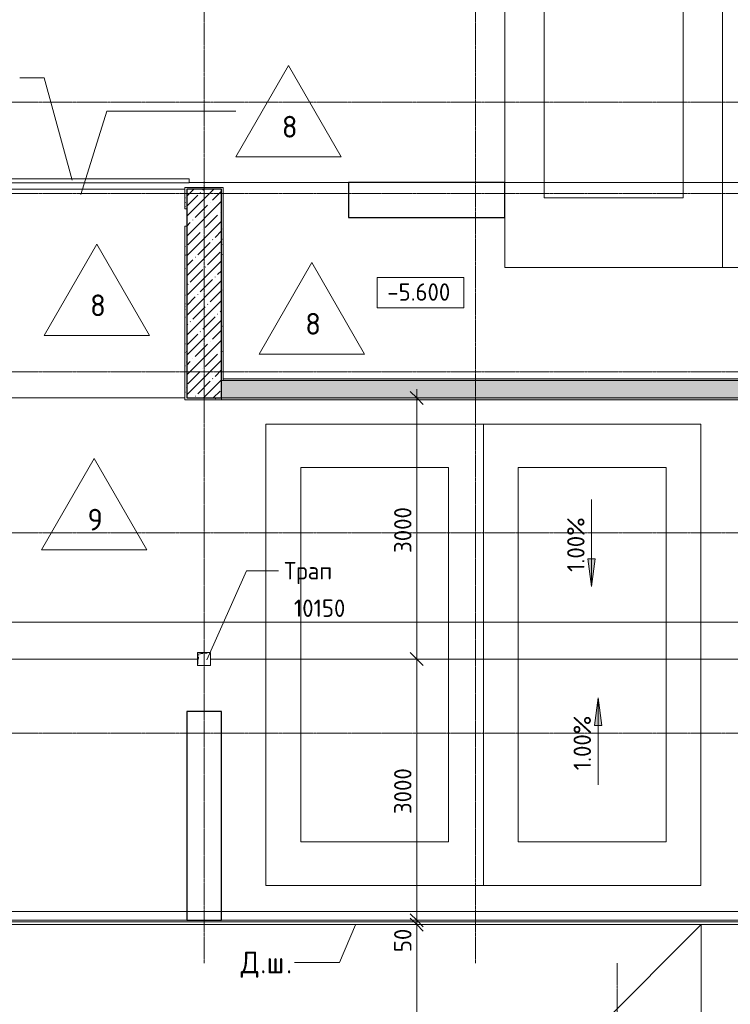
# Model space of a CAD drawing. Header units: millimetres. Extents: x 82112 to 162374, y -10965 to 131389.
# Tile 30 of 82: x 98630 to 106801, y 79634 to 90946. Entities that reach past the tile are written whole.
import ezdxf

# ---------------------------------------------------------------- set-up
doc = ezdxf.new("R2010")
doc.units = ezdxf.units.MM
doc.linetypes.add('3_ Штрих_ 1 х 1 мм', pattern=[2, 1, -1])
doc.linetypes.add('4_ Штрихпунктир_ 10 х 2 мм', pattern=[14, 10, -2, 0, -2])
for name, color, linetype, lineweight in [('A-ANNO-DIMS', 7, 'Continuous', 5), ('A-ANNO-DIMS-100', 7, 'Continuous', 5), ('A-DETL-GENF', 7, 'Continuous', 13), ('A-DOOR', 7, 'Continuous', 13), ('A-DOOR-IDEN', 7, 'Continuous', 5), ('A-FLOR', 7, 'Continuous', 13), ('A-FLOR-IDEN', 7, 'Continuous', 5), ('A-GENM', 7, 'Continuous', 13), ('A-WALL', 7, 'Continuous', 13), ('A-WALL-PATT', 7, 'Continuous', 13), ('C-PRKG', 7, 'Continuous', 13), ('G-ANNO-DIMS', 7, 'Continuous', 5), ('G-ANNO-TEXT', 7, 'Continuous', 5), ('I-WALL', 7, 'Continuous', 13), ('M-EQPM', 7, 'Continuous', 13), ('S-COLS', 7, 'Continuous', 25), ('S-GRID', 7, 'Continuous', 5)]:
    doc.layers.add(name, color=color, linetype=linetype, lineweight=lineweight)
doc.styles.add('GOST Common_2', font='GOST_Common.ttf', dxfattribs={"height": 200})
doc.styles.add('GOST Common_3', font='GOST_Common.ttf', dxfattribs={"height": 250})
doc.dimstyles.new('2_мм', dxfattribs={"dimscale": 304.8, "dimtxt": 201.142999, "dimasz": 0.492126, "dimexe": 0.328084, "dimexo": 0.492126, "dimgap": 0, "dimtad": 1, "dimdec": 0, "dimdsep": 46, "dimtxsty": 'GOST Common_2', "dimblk1": 'OBLIQUE', "dimblk2": 'OBLIQUE', "dimsah": 1, "dimcen": 0.09, "dimdle": 0.328084, "dimadec": 5, "dimazin": 2, "dimtfac": 1, "dimtdec": 4, "dimtix": 1, "dimtmove": 1, "dimatfit": 3, "dimfxl": 1, "dimtvp": 1, "dimtolj": 1, "dimtzin": 0, "dimarcsym": 2})
doc.dimstyles.new('2_мм_1', dxfattribs={"dimscale": 304.8, "dimtxt": 201.142999, "dimasz": 0.492126, "dimexe": 0.328084, "dimexo": 0.492126, "dimgap": 0, "dimtad": 1, "dimdec": 0, "dimdsep": 46, "dimtxsty": 'GOST Common_2', "dimblk1": 'OBLIQUE', "dimblk2": 'OBLIQUE', "dimsah": 1, "dimcen": 0.09, "dimdle": 0.328084, "dimadec": 5, "dimazin": 2, "dimtfac": 1, "dimtdec": 4, "dimtix": 1, "dimtmove": 0, "dimatfit": 3, "dimfxl": 1, "dimtvp": 1, "dimtolj": 1, "dimtzin": 0, "dimarcsym": 2})
pattern_1 = [(0, (0, 0), (203.2, 50.8), [3.353, -149.047, 3.353, -149.047, -812.8]), (0, (0, 0), (203.2, 50.8), [-304.8, 3.353, -301.447, 3.353, -149.047, -355.6]), (0, (0, 0), (203.2, 50.8), [-762, 3.353, -98.247, 3.353, -250.647]), (120, (76.2, 25.4), (-145.59409, 150.576362), [3.353, -149.047, 3.353, -149.047, -812.8]), (120, (76.2, 25.4), (-145.59409, 150.576362), [-304.8, 3.353, -301.447, 3.353, -149.047, -355.6]), (120, (76.2, 25.4), (-145.59409, 150.576362), [-762, 3.353, -98.247, 3.353, -250.647]), (240, (101.6, 127), (-57.60591, -201.376362), [3.353, -149.047, 3.353, -149.047, -812.8]), (240, (101.6, 127), (-57.60591, -201.376362), [-304.8, 3.353, -301.447, 3.353, -149.047, -355.6]), (240, (101.6, 127), (-57.60591, -201.376362), [-762, 3.353, -98.247, 3.353, -250.647])]

# ---------------------------------------------------------------- blocks, each defined once
blk = doc.blocks.new('Наметкина 10_РД_АР_П_Отделка_R21_rvt-1--01_Подвал_МП_часть В')
at = {"layer": 'A-WALL-PATT', "lineweight": 5}
h = blk.add_hatch(dxfattribs=at)
h.set_pattern_fill('FP_11', color=256, style=0, pattern_type=2)
h.set_pattern_definition(pattern_1)
h.paths.add_polyline_path([(100550, 88775), (100550, 89020), (100530, 89020), (100530, 88775)])
h = blk.add_hatch(dxfattribs=at)
h.set_pattern_fill('FP_11', color=256, style=0, pattern_type=2)
h.set_pattern_definition(pattern_1)
h.paths.add_polyline_path([(100950, 89000), (100970, 89000), (100970, 89020), (100550, 89020), (100550, 89000)])
h = blk.add_hatch(dxfattribs=at)
h.set_pattern_fill('FP_11', color=256, style=0, pattern_type=2)
h.set_pattern_definition(pattern_1)
h.paths.add_polyline_path([(100970, 86800), (100970, 89000), (100950, 89000), (100950, 86800)])
h = blk.add_hatch(dxfattribs=at)
h.set_pattern_fill('FP_11', color=256, style=0, pattern_type=2)
h.set_pattern_definition(pattern_1)
h.paths.add_polyline_path([(100550, 86600), (100550, 88575), (100530, 88575), (100530, 86600)])
h = blk.add_hatch(dxfattribs=at)
h.set_pattern_fill('FP_11', color=256, style=0, pattern_type=2)
h.set_pattern_definition(pattern_1)
h.paths.add_polyline_path([(110345, 86800), (110345, 86820), (100970, 86820), (100970, 86800), (102253, 86800)])
h = blk.add_hatch(dxfattribs=at)
h.set_pattern_fill('FP_11', color=256, style=0, pattern_type=2)
h.set_pattern_definition(pattern_1)
h.paths.add_polyline_path([(100950, 86580), (100950, 86600), (100530, 86600), (100530, 86580)])
h = blk.add_hatch(dxfattribs=at)
h.set_pattern_fill('FP_11', color=256, style=0, pattern_type=2)
h.set_pattern_definition(pattern_1)
h.paths.add_polyline_path([(110345, 86580), (110345, 86600), (100950, 86600), (100950, 86580), (102253, 86580)])
at = {"layer": 'A-WALL'}
for p, q in [((100550, 89020), (100530, 89020)), ((100530, 89020), (100530, 88775)), ((100970, 89020), (100550, 89020)), ((100550, 88775), (100550, 89000)), ((100550, 89000), (100950, 89000)), ((100950, 89000), (100950, 86800)), ((100970, 89000), (100970, 89020)), ((100970, 86800), (100970, 89000)), ((100530, 88775), (100550, 88775)), ((100550, 88575), (100530, 88575)), ((100530, 88575), (100530, 86600)), ((100550, 86600), (100550, 88575)), ((100950, 86800), (100970, 86800)), ((110345, 86820), (100970, 86820)), ((100970, 86820), (100970, 86800)), ((100970, 86800), (110345, 86800)), ((100530, 86600), (100530, 86580)), ((100530, 86580), (100950, 86580)), ((100950, 86600), (100550, 86600)), ((110345, 86600), (100950, 86600)), ((100950, 86600), (100950, 86580)), ((100950, 86580), (100950, 86600)), ((100950, 86580), (110345, 86580))]:
    blk.add_line(p, q, dxfattribs=at)
blk = doc.blocks.new('АР-Ворота сборка - Ворота секционные_3100х2600 _h_-5411443--01_Подвал_МП_часть В')
at = {"layer": 'A-DETL-GENF'}
for p, q in [((-1225, 218), (-1453, 218)), ((-1453, 218), (-1453, 173)), ((-1453, 173), (-1225, 173)), ((-1225, 173), (-1225, 218)), ((-625, 218), (-625, 173)), ((1703, 218), (-625, 218)), ((-625, 173), (1703, 173)), ((1703, 173), (1703, 218))]:
    blk.add_line(p, q, dxfattribs=at)
blk = doc.blocks.new('АР_Машиноместо - 4900x2400_М__5300х2500_-V9--01_Подвал_МП_часть В')
at = {"layer": 'C-PRKG'}
for p, q in [((2500, 5300), (0, 5300)), ((0, 0), (0, 5300)), ((2500, 4725), (2500, 5300)), ((450, 4500), (2050, 4500)), ((450, 800), (450, 4500)), ((2050, 800), (2050, 4500)), ((2500, 0), (2500, 4325)), ((450, 800), (2050, 800)), ((2500, 0), (0, 0))]:
    blk.add_line(p, q, dxfattribs=at)
blk = doc.blocks.new('АР_Машиноместо - 4900x2400_М__5300х2500_-V3--01_Подвал_МП_часть В')
at = {"layer": 'C-PRKG'}
for p, q in [((2500, 0), (0, 0)), ((0, 0), (0, -5300)), ((2500, 0), (2500, -5300)), ((450, -800), (450, -4500)), ((450, -800), (2050, -800)), ((2050, -800), (2050, -4500)), ((450, -4500), (2050, -4500)), ((2500, -5300), (0, -5300))]:
    blk.add_line(p, q, dxfattribs=at)
blk = doc.blocks.new('АР_Машиноместо - 5300x2500_С-V2--01_Подвал_МП_часть В')
at = {"layer": 'C-PRKG'}
for p, q in [((2500, 0), (0, 0)), ((0, 0), (0, -5300)), ((2500, 0), (2500, -5300)), ((400, -500), (400, -4800)), ((400, -500), (2100, -500)), ((2100, -500), (2100, -4800)), ((400, -4800), (2100, -4800)), ((2500, -5300), (0, -5300))]:
    blk.add_line(p, q, dxfattribs=at)
blk = doc.blocks.new('АР_Машиноместо - 5300x2500_С-V1--01_Подвал_МП_часть В')
at = {"layer": 'C-PRKG'}
for p, q in [((2500, 5300), (0, 5300)), ((0, 0), (0, 5300)), ((2500, 0), (2500, 5300)), ((400, 4800), (2100, 4800)), ((400, 500), (400, 4800)), ((2100, 500), (2100, 4800)), ((400, 500), (2100, 500)), ((2500, 0), (0, 0))]:
    blk.add_line(p, q, dxfattribs=at)
blk = doc.blocks.new('АР_Канал вертикальный прямоугольный - ВК-5386080--01_Подвал_МП_часть В')
at = {"layer": 'A-DETL-GENF'}
blk.add_hatch(color=256, dxfattribs=at).paths.add_polyline_path([(-75, -75), (-60, 60), (75, 75), (-75, 75)])
at = {"layer": 'A-DETL-GENF', "linetype": '3_ Штрих_ 1 х 1 мм'}
for p, q in [((75, 75), (-75, 75)), ((-75, 75), (-75, -75)), ((75, 75), (-75, 75)), ((-75, 75), (-75, -75)), ((-75, -75), (-60, 60)), ((-75, -75), (-60, 60)), ((-60, 60), (75, 75)), ((-60, 60), (75, 75)), ((75, -75), (75, 75)), ((-75, -75), (75, -75))]:
    blk.add_line(p, q, dxfattribs=at)
at = {"layer": 'M-EQPM'}
for p, q in [((-75, -75), (-75, 75)), ((-75, 75), (75, 75)), ((75, 75), (75, -75)), ((75, -75), (-75, -75))]:
    blk.add_line(p, q, dxfattribs=at)
blk = doc.blocks.new('АР-Заполнение деф_ шва - Д_ш_-4327389--01_Подвал_МП_часть В')
at = {"layer": 'A-GENM'}
for p, q in [((0, 25), (6020, 25)), ((0, -25), (6020, -25))]:
    blk.add_line(p, q, dxfattribs=at)
blk = doc.blocks.new('АР-Заполнение деф_ шва - Д_ш_-4327360--01_Подвал_МП_часть В')
at = {"layer": 'A-GENM'}
for p, q in [((0, 25), (6750, 25)), ((0, -25), (6750, -25))]:
    blk.add_line(p, q, dxfattribs=at)
blk = doc.blocks.new('АР-Заполнение деф_ шва - Д_ш_-4338129--01_Подвал_МП_часть В')
at = {"layer": 'A-GENM'}
for p, q in [((0, 25), (6713, 25)), ((0, -25), (6713, -25))]:
    blk.add_line(p, q, dxfattribs=at)
blk = doc.blocks.new('АР-Заполнение деф_ шва - Д_ш__Пристенный-4429135--01_Подвал_МП_часть В')
at = {"layer": 'A-GENM'}
blk.add_line((0, -25), (400, -25), dxfattribs=at)
blk = doc.blocks.new('Марка полов - Марка полов-4106608--01_Подвал_МП_часть В')
at = {"layer": 'A-FLOR-IDEN'}
for p, q in [((0, 7), (-6.06, -3.5)), ((6.06, -3.5), (0, 7)), ((-6.06, -3.5), (6.06, -3.5))]:
    blk.add_line(p, q, dxfattribs=at)
blk = doc.blocks.new('Высотные отметки - Frame_2-749557--01_Подвал_МП_часть В')
at = {"layer": 'G-ANNO-DIMS'}
for p, q in [((-5, 3.5), (-5, 0)), ((5, 3.5), (-5, 3.5)), ((5, 0), (5, 3.5)), ((-5, 0), (5, 0))]:
    blk.add_line(p, q, dxfattribs=at)
blk = doc.blocks.new('DIMBLOCK29--01_Подвал_МП_часть В')
at = {"layer": 'A-ANNO-DIMS-100', "transparency": 16777216}
for p, q in [((97020, 83980), (97020, 84124)), ((107170, 83980), (107170, 84124)), ((97020, 84024), (107170, 84024)), ((97020, 84024), (97020, 83980)), ((107170, 84024), (107170, 83980))]:
    blk.add_line(p, q, dxfattribs=at)
at = {"layer": 'A-ANNO-DIMS-100', "lineweight": 25, "transparency": 16777216}
for p, q in [((97020, 84024), (97095, 84099)), ((107170, 84024), (107245, 84099)), ((97020, 84024), (96945, 83949)), ((107170, 84024), (107095, 83949))]:
    blk.add_line(p, q, dxfattribs=at)
at = {"layer": 'A-ANNO-DIMS-100', "color": 0, "transparency": 16777216, "insert": (101783, 84285), "char_height": 200, "width": 748.66, "attachment_point": 1, "line_spacing_factor": 1.022761, "style": 'GOST Common_2'}
blk.add_mtext('10150', dxfattribs=at)
blk = doc.blocks.new('_Oblique')
at = {"color": 0, "linetype": 'ByBlock', "lineweight": -2}
blk.add_line((-0.5, -0.5), (0.5, 0.5), dxfattribs=at)
blk = doc.blocks.new('DIMBLOCK40--01_Подвал_МП_часть В')
at = {"layer": 'A-ANNO-DIMS-100', "lineweight": 25, "transparency": 16777216}
for p, q in [((103196, 86600), (103121, 86675)), ((103196, 86600), (103271, 86525)), ((103196, 83600), (103121, 83675)), ((103196, 83600), (103271, 83525))]:
    blk.add_line(p, q, dxfattribs=at)
at = {"layer": 'A-ANNO-DIMS-100', "transparency": 16777216}
for p, q in [((103196, 86700), (103196, 83600)), ((103152, 86600), (103296, 86600)), ((103196, 86600), (103152, 86600)), ((103152, 83600), (103296, 83600)), ((103196, 83600), (103152, 83600))]:
    blk.add_line(p, q, dxfattribs=at)
at = {"layer": 'A-ANNO-DIMS-100', "color": 0, "transparency": 16777216, "insert": (102935, 84820), "char_height": 200, "width": 670.93, "attachment_point": 1, "rotation": 90, "line_spacing_factor": 1.022761, "style": 'GOST Common_2'}
blk.add_mtext('3000', dxfattribs=at)
blk = doc.blocks.new('DIMBLOCK41--01_Подвал_МП_часть В')
at = {"layer": 'A-ANNO-DIMS-100', "lineweight": 25, "transparency": 16777216}
for p, q in [((103196, 83600), (103121, 83675)), ((103196, 83600), (103271, 83525)), ((103196, 80600), (103121, 80675)), ((103196, 80600), (103271, 80525))]:
    blk.add_line(p, q, dxfattribs=at)
at = {"layer": 'A-ANNO-DIMS-100', "transparency": 16777216}
for p, q in [((103152, 83600), (103296, 83600)), ((103196, 83600), (103152, 83600)), ((103196, 83600), (103196, 80600)), ((103152, 80600), (103296, 80600)), ((103196, 80600), (103152, 80600))]:
    blk.add_line(p, q, dxfattribs=at)
at = {"layer": 'A-ANNO-DIMS-100', "color": 0, "transparency": 16777216, "insert": (102935, 81820), "char_height": 200, "width": 670.93, "attachment_point": 1, "rotation": 90, "line_spacing_factor": 1.022761, "style": 'GOST Common_2'}
blk.add_mtext('3000', dxfattribs=at)
blk = doc.blocks.new('DIMBLOCK42--01_Подвал_МП_часть В')
at = {"layer": 'A-ANNO-DIMS-100', "lineweight": 25, "transparency": 16777216}
for p, q in [((103196, 80600), (103121, 80675)), ((103196, 80550), (103121, 80625)), ((103196, 80600), (103271, 80525)), ((103196, 80550), (103271, 80475))]:
    blk.add_line(p, q, dxfattribs=at)
at = {"layer": 'A-ANNO-DIMS-100', "transparency": 16777216}
for p, q in [((103152, 80600), (103296, 80600)), ((103196, 80600), (103152, 80600)), ((103152, 80550), (103296, 80550)), ((103196, 80550), (103152, 80550)), ((103196, 80613), (103196, 80575)), ((103196, 80233), (103196, 80613)), ((103196, 80600), (103196, 80550))]:
    blk.add_line(p, q, dxfattribs=at)
at = {"layer": 'A-ANNO-DIMS-100', "color": 0, "transparency": 16777216, "insert": (102935, 80233), "char_height": 200, "width": 335.47, "attachment_point": 1, "rotation": 90, "line_spacing_factor": 1.022761, "style": 'GOST Common_2'}
blk.add_mtext('50', dxfattribs=at)
blk = doc.blocks.new('DIMBLOCK43--01_Подвал_МП_часть В')
at = {"layer": 'A-ANNO-DIMS-100', "lineweight": 25, "transparency": 16777216}
for p, q in [((103196, 80550), (103121, 80625)), ((103196, 80550), (103271, 80475)), ((103196, 77975), (103121, 78050)), ((103196, 77975), (103271, 77900))]:
    blk.add_line(p, q, dxfattribs=at)
at = {"layer": 'A-ANNO-DIMS-100', "transparency": 16777216}
for p, q in [((103152, 80550), (103296, 80550)), ((103196, 80550), (103152, 80550)), ((103196, 80550), (103196, 77975)), ((103152, 77975), (103296, 77975)), ((103196, 77975), (103152, 77975))]:
    blk.add_line(p, q, dxfattribs=at)
at = {"layer": 'A-ANNO-DIMS-100', "color": 0, "transparency": 16777216, "insert": (102935, 78983), "char_height": 200, "width": 670.93, "attachment_point": 1, "rotation": 90, "line_spacing_factor": 1.022761, "style": 'GOST Common_2'}
blk.add_mtext('2575', dxfattribs=at)

msp = doc.modelspace()

# ---------------------------------------------------------------- hatches: boundary and pattern name
at = {"layer": 'A-WALL-PATT', "lineweight": 5}
h = msp.add_hatch(dxfattribs=at)
h.set_pattern_fill('FP_5', color=256, style=0, pattern_type=2)
h.set_pattern_definition([(135, (150.28, 188.64), (-282.8427, 3e-14), [5, -395]), (135, (174.9, 237.36), (-282.8427, 3e-14), [5, -395]), (135, (211.96, 236.53), (-282.8427, 3e-14), [5, -395]), (135, (114.96, 223.96), (-282.8427, 3e-14), [5, -395]), (135, (77.54, 223.96), (-282.8427, 3e-14), [5, -395]), (135, (57.44, 184.52), (-282.8427, 3e-14), [5, -395]), (135, (66.21, 142.9), (-282.8427, 3e-14), [5, -395]), (135, (107.33, 161), (-282.8427, 3e-14), [5, -395]), (135, (99.08, 130.94), (-282.8427, 3e-14), [5, -395]), (135, (22.6, 136.46), (-282.8427, 3e-14), [5, -395]), (135, (21.16, 168.08), (-282.8427, 3e-14), [5, -395]), (135, (46.13, 96.12), (-282.8427, 3e-14), [5, -395]), (135, (3.54, 74.6), (-282.8427, 3e-14), [5, -395]), (135, (40.3, 47.56), (-282.8427, 3e-14), [5, -395]), (135, (39.77, 18.47), (-282.8427, 3e-14), [5, -395]), (135, (76.94, 37.28), (-282.8427, 3e-14), [5, -395]), (135, (114.18, 62.4), (-282.8427, 3e-14), [5, -395]), (135, (139.87, 90.2), (-282.8427, 3e-14), [5, -395]), (135, (141.44, 15.82), (-282.8427, 3e-14), [5, -395]), (135, (188.69, 26.73), (-282.8427, 3e-14), [5, -395]), (135, (176.14, 51.36), (-282.8427, 3e-14), [5, -395]), (135, (177.03, 0), (-282.8427, 3e-14), [5, -395]), (135, (276.61, 8.22), (-282.8427, 3e-14), [5, -395]), (135, (271.19, 31.72), (-282.8427, 3e-14), [5, -395]), (135, (268.29, 119.65), (-282.8427, 3e-14), [5, -395]), (135, (237.92, 101.95), (-282.8427, 3e-14), [5, -395]), (135, (237.92, 158.27), (-282.8427, 3e-14), [5, -395]), (135, (260.4, 204.35), (-282.8427, 3e-14), [5, -395]), (135, (275.54, 235.4), (-282.8427, 3e-14), [5, -395]), (135, (117.62, 268.96), (-282.8427, 3e-14), [5, -395]), (135, (203.62, 273.83), (-282.8427, 3e-14), [5, -395]), (135, (47.24, 279.3), (-282.8427, 3e-14), [5, -395]), (135, (23.2, 266.16), (-282.8427, 3e-14), [5, -395]), (135, (42.78, 232.52), (-282.8427, 3e-14), [5, -395]), (135, (177.76, 90.57), (-282.8427, 3e-14), [5, -395]), (135, (181.12, 121.8), (-282.8427, 3e-14), [5, -395]), (135, (206.73, 172.06), (-282.8427, 3e-14), [5, -395]), (135, (143.14, 136.62), (-282.8427, 3e-14), [5, -395]), (135, (211.51, 131.86), (-282.8427, 3e-14), [5, -395]), (135, (81.47, 95.1), (-282.8427, 3e-14), [5, -395]), (135, (235.13, 60.46), (-282.8427, 3e-14), [5, -395]), (135, (242.24, 4.89), (-282.8427, 3e-14), [5, -395]), (45, (0, 106.07), (-282.8427, 0), []), (45, (106.07, 0), (-282.8427, 0), []), (45, (176.78, 0), (-282.8427, 0), []), (45, (0, 176.78), (-282.8427, 0), [])])
h.paths.add_polyline_path([(110345, 86600), (110345, 86800), (100950, 86800), (100950, 86600), (102253.282454, 86600)])
at = {"layer": 'G-ANNO-DIMS'}
for points in [[(105206.112951, 84433.648402), (105247.912619, 84751.148402), (105164.313283, 84751.148402)], [(105280.073499, 83154.730796), (105238.273831, 82837.230796), (105321.873167, 82837.230796)], [(105280.073499, 83154.730796), (105238.273831, 82837.230796), (105321.873167, 82837.230796)]]:
    msp.add_hatch(color=256, dxfattribs=at).paths.add_polyline_path(points)
at = {"layer": 'S-COLS', "lineweight": 5}
h = msp.add_hatch(dxfattribs=at)
h.set_pattern_fill('FP_1', color=256, style=0, pattern_type=2)
h.set_pattern_definition([(45, (0, 0), (-114.04925, 114.04925), []), (45, (114.05, 0), (-114.04925, 114.04925), [201.612, -40.322, 3.353, -36.97])])
h.paths.add_polyline_path([(100950, 86600), (100950, 89000), (100550, 89000), (100550, 86600)])

# ---------------------------------------------------------------- linework, layer by layer
at = {"layer": 'A-DOOR-IDEN'}
for p, q in [((98911.826902, 90279.215973), (98629.873285, 90279.215973)), ((99231.34545, 89103.304134), (98911.826902, 90279.215973))]:
    msp.add_line(p, q, dxfattribs=at)
at = {"layer": 'A-FLOR'}
for p, q in [((102410, 89075), (100578.47246, 89075)), ((110345, 89075), (104210, 89075)), ((97450, 89000), (100530.191287, 89000)), ((93820, 86600), (100530, 86600)), ((96800, 83600), (100675, 83600)), ((100825, 83600), (107345, 83600)), ((110812.471099, 80580), (86349.50616, 80580)), ((86349.50616, 80550), (110787.369071, 80550)), ((100550, 80600), (93800, 80600)), ((106970, 80600), (100950, 80600)), ((106465, 80550), (103990, 78075)), ((106465, 80550), (106465, 75400))]:
    msp.add_line(p, q, dxfattribs=at)
at = {"layer": 'A-FLOR-IDEN'}
for p, q in [((99332.025652, 88937.970649), (99631.912258, 89894.365773)), ((99631.912258, 89894.365773), (101115.135205, 89894.365773))]:
    msp.add_line(p, q, dxfattribs=at)
at = {"layer": 'G-ANNO-DIMS'}
for p, q in [((105206.112951, 85433.648402), (105206.112951, 84433.648402)), ((105247.912619, 84751.148402), (105164.313283, 84751.148402)), ((105164.313283, 84751.148402), (105206.112951, 84433.648402)), ((105206.112951, 84433.648402), (105247.912619, 84751.148402)), ((105280.073499, 83154.730796), (105238.273831, 82837.230796)), ((105280.073499, 83154.730796), (105238.273831, 82837.230796)), ((105321.873167, 82837.230796), (105280.073499, 83154.730796)), ((105280.073499, 82154.730796), (105280.073499, 83154.730796)), ((105321.873167, 82837.230796), (105280.073499, 83154.730796)), ((105280.073499, 82154.730796), (105280.073499, 83154.730796)), ((105238.273831, 82837.230796), (105321.873167, 82837.230796)), ((105238.273831, 82837.230796), (105321.873167, 82837.230796))]:
    msp.add_line(p, q, dxfattribs=at)
at = {"layer": 'G-ANNO-TEXT'}
for p, q in [((100782.041043, 83592.345782), (101237.047269, 84615.847494)), ((101237.047269, 84615.847494), (101606.918231, 84615.847494)), ((102490.699381, 80546.109881), (102306.042546, 80114.918348)), ((101832.449874, 80114.918348), (101790.523055, 80114.918348)), ((102306.042546, 80114.918348), (101832.449874, 80114.918348))]:
    msp.add_line(p, q, dxfattribs=at)
at = {"layer": 'I-WALL'}
for p, q in [((110345, 86800), (100950, 86800)), ((100950, 86800), (100950, 86600)), ((100950, 86600), (110345, 86600))]:
    msp.add_line(p, q, dxfattribs=at)
at = {"layer": 'S-COLS'}
for p, q in [((104210, 89075), (102410, 89075)), ((102410, 89075), (102410, 88675)), ((104210, 88675), (104210, 89075)), ((100550, 89000), (100550, 86600)), ((100950, 89000), (100550, 89000)), ((100950, 86600), (100950, 89000)), ((102410, 88675), (104210, 88675)), ((100550, 86600), (100950, 86600)), ((100550, 83000), (100550, 80600)), ((100950, 83000), (100550, 83000)), ((100950, 80600), (100950, 83000)), ((100550, 80600), (100950, 80600))]:
    msp.add_line(p, q, dxfattribs=at)
at = {"layer": 'S-GRID', "linetype": '4_ Штрихпунктир_ 10 х 2 мм'}
for p, q in [((100750, 80104.964717), (100750, 129588.42805)), ((103870, 80104.964717), (103870, 129588.42805)), ((151972.716503, 90000), (87000, 90000)), ((151972.716503, 88950), (87000, 88950)), ((151972.716503, 86900), (87000, 86900)), ((151972.716503, 85050), (87000, 85050)), ((151972.716503, 82750), (87000, 82750)), ((153045.862349, 80700), (82911.954059, 80700)), ((151972.716503, 80700), (82911.954059, 80700)), ((105500, 53841.693029), (105500, 80104.964717))]:
    msp.add_line(p, q, dxfattribs=at)

# ---------------------------------------------------------------- block references
at = {"lineweight": 5}
msp.add_blockref('Наметкина 10_РД_АР_П_Отделка_R21_rvt-1--01_Подвал_МП_часть В', (0, 0), dxfattribs=at)
at = {"layer": 'A-DOOR'}
msp.add_blockref('АР-Ворота сборка - Ворота секционные_3100х2600 _h_-5411443--01_Подвал_МП_часть В', (98875, 88900), dxfattribs=at)
at = {"layer": 'A-FLOR-IDEN', "xscale": 99.99999999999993, "yscale": 99.99999999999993, "zscale": 99.99999999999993}
for p in [(101721.352987, 89719.365773), (99516.846167, 87667.536726), (101990.45227, 87455.036726), (99487.113616, 85204.968751)]:
    msp.add_blockref('Марка полов - Марка полов-4106608--01_Подвал_МП_часть В', p, dxfattribs=at)
at = {"layer": 'A-GENM'}
for name, p in [('АР-Заполнение деф_ шва - Д_ш_-4327360--01_Подвал_МП_часть В', (93800, 80575)), ('АР-Заполнение деф_ шва - Д_ш__Пристенный-4429135--01_Подвал_МП_часть В', (100550, 80575)), ('АР-Заполнение деф_ шва - Д_ш_-4327389--01_Подвал_МП_часть В', (100950, 80575))]:
    msp.add_blockref(name, p, dxfattribs=at)
at = {"layer": 'A-GENM', "rotation": 50.00890036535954}
msp.add_blockref('АР-Заполнение деф_ шва - Д_ш_-4338129--01_Подвал_МП_часть В', (106486.457162, 75383.93031), dxfattribs=at)
at = {"layer": 'C-PRKG', "rotation": 180}
for name, p in [('АР_Машиноместо - 4900x2400_М__5300х2500_-V9--01_Подвал_МП_часть В', (106710, 93400)), ('АР_Машиноместо - 5300x2500_С-V2--01_Подвал_МП_часть В', (106462, 81000))]:
    msp.add_blockref(name, p, dxfattribs=at)
at = {"layer": 'C-PRKG'}
for name, p in [('АР_Машиноместо - 4900x2400_М__5300х2500_-V3--01_Подвал_МП_часть В', (106710, 93400)), ('АР_Машиноместо - 5300x2500_С-V1--01_Подвал_МП_часть В', (101462, 81000))]:
    msp.add_blockref(name, p, dxfattribs=at)
at = {"layer": 'G-ANNO-DIMS', "xscale": 99.99999999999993, "yscale": 99.99999999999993, "zscale": 99.99999999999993}
msp.add_blockref('Высотные отметки - Frame_2-749557--01_Подвал_МП_часть В', (103238.457185, 87635.86128), dxfattribs=at)
at = {"layer": 'M-EQPM'}
msp.add_blockref('АР_Канал вертикальный прямоугольный - ВК-5386080--01_Подвал_МП_часть В', (100750, 83600), dxfattribs=at)

# ---------------------------------------------------------------- texts
at = {"layer": 'A-FLOR-IDEN', "char_height": 250, "width": 216.455625, "attachment_point": 1, "style": 'GOST Common_3'}
for s, insert in [('\\fGOST Common|b0|i0|c204|p34|;8', (101644.476704, 89841.427445)), ('\\fGOST Common|b0|i0|c204|p34|;8', (99439.969884, 87789.598398)), ('\\fGOST Common|b0|i0|c204|p34|;8', (101913.575987, 87577.098398)), ('\\fGOST Common|b0|i0|c204|p34|;9', (99410.237333, 85327.030423))]:
    msp.add_mtext(s, dxfattribs=dict(at, insert=insert))
at = {"layer": 'G-ANNO-DIMS', "insert": (102856.300659, 87917.226941), "char_height": 200, "width": 917.17566319, "attachment_point": 1, "line_spacing_factor": 1.022761, "style": 'GOST Common_2'}
msp.add_mtext('-5.600', dxfattribs=at)
at = {"layer": 'G-ANNO-DIMS', "char_height": 200, "width": 794.08103471, "attachment_point": 1, "rotation": 90, "line_spacing_factor": 1.022761, "style": 'GOST Common_2'}
for insert in [(104924.747291, 84602.781304), (104998.707838, 82323.863698), (104998.707838, 82323.863698)]:
    msp.add_mtext('1.00%', dxfattribs=dict(at, insert=insert))
at = {"layer": 'G-ANNO-TEXT', "attachment_point": 1}
for s, insert, char_height, width, style in [('Трап', (101671.918231, 84715.847494), 200, 753.58625, 'GOST Common_2'), ('\\fGOST Common|b0|i0|c204|p34|;Д', (101170.210555, 80239.918348), 250, 272.57375, 'GOST Common_3'), ('\\fGOST Common|b0|i0|c204|p34|;ш', (101467.866805, 80239.918348), 250, 272.57375, 'GOST Common_3'), ('\\fGOST Common|b0|i0|c204|p34|;.', (101395.106388, 80239.918348), 250, 88.185625, 'GOST Common_3'), ('\\fGOST Common|b0|i0|c204|p34|;.', (101692.762638, 80239.918348), 250, 88.185625, 'GOST Common_3')]:
    msp.add_mtext(s, dxfattribs=dict(at, insert=insert, char_height=char_height, width=width, style=style))

# ---------------------------------------------------------------- dimensions: what is measured, and where the dimension line sits
at = {"layer": 'A-ANNO-DIMS'}
for base, p1, p2, override, picture, middle in [((103196.1571, 83600), (103302.223117, 86600), (103302.223117, 83600), {"dimpost": '<>', "dimfxl": 3000}, 'DIMBLOCK40--01_Подвал_МП_часть В', (103096.1571, 85100)), ((103196.1571, 80600), (103302.223117, 83600), (103302.223117, 80600), {"dimpost": '<>', "dimfxl": 3000}, 'DIMBLOCK41--01_Подвал_МП_часть В', (103096.1571, 82100)), ((103196.1571, 77975), (103302.223117, 80550), (103302.223117, 77975), {"dimpost": '<>', "dimfxl": 2575}, 'DIMBLOCK43--01_Подвал_МП_часть В', (103096.1571, 79262.5))]:
    dim = msp.add_linear_dim(base=base, p1=p1, p2=p2, angle=90, dimstyle='2_мм_1', override=override, dxfattribs=at)
    dim.commit()
    dim.dimension.update_dxf_attribs({"geometry": picture, "text_midpoint": middle})
dim = msp.add_linear_dim(base=(107170, 84023.57088), p1=(97020, 84129.636897), p2=(107170, 84129.636897), dimstyle='2_мм_1', override={"dimpost": '<>', "dimfxl": 10150}, dxfattribs=at)
dim.commit()
dim.dimension.update_dxf_attribs({"geometry": 'DIMBLOCK29--01_Подвал_МП_часть В', "text_midpoint": (102095, 84123.57088)})
dim = msp.add_linear_dim(base=(103196.1571, 80550), p1=(103302.223117, 80600), p2=(103302.223117, 80550), angle=90, dimstyle='2_мм', override={"dimpost": '<>', "dimfxl": 50}, dxfattribs=at)
dim.commit()
dim.dimension.update_dxf_attribs({"geometry": 'DIMBLOCK42--01_Подвал_МП_часть В', "text_midpoint": (103068.124773, 80400.702928), "dimtype": 160, "text_rotation": 90})

doc.saveas('drawing.dxf')
